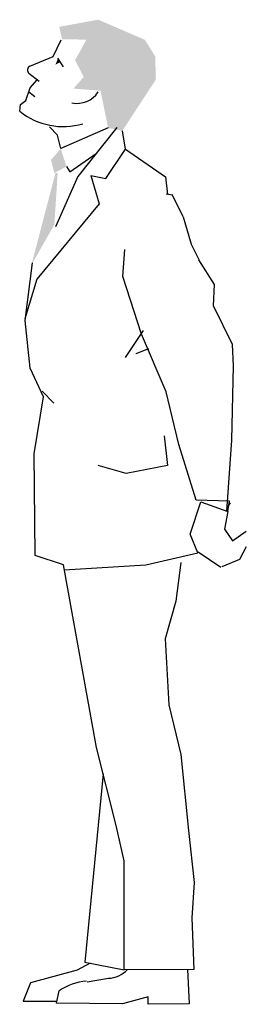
# Model space of a CAD drawing. Extents: x 131.98 to 132.42, y 38.57 to 40.49.
import ezdxf

# ---------------------------------------------------------------- set-up
doc = ezdxf.new("R2010")
doc.units = 0
doc.header["$MEASUREMENT"] = 0
doc.layers.get('0').update_dxf_attribs({"color": 1, "linetype": 'CONTINUOUS'})

msp = doc.modelspace()

# ---------------------------------------------------------------- linework, layer by layer
at = {"color": 7}
for p, q in [((132.0479, 40.4158), (132.064, 40.4482)), ((132.0028, 40.3968), (132.0479, 40.4158)), ((132.0569, 40.4129), (132.0676, 40.3959)), ((132.001, 40.3835), (132.0207, 40.3682)), ((132.0037, 40.355), (132.0165, 40.3701)), ((131.995, 40.3305), (132.0037, 40.355)), ((132.0009, 40.3471), (132.0122, 40.3383)), ((131.9844, 40.3227), (131.995, 40.3305)), ((131.9831, 40.3096), (131.9844, 40.3227)), ((132.0568, 40.2632), (132.0413, 40.2789)), ((132.155, 40.277), (132.0628, 40.2367)), ((132.172, 40.2779), (132.096, 40.1822)), ((132.1889, 40.2355), (132.1827, 40.2715)), ((132.0628, 40.2367), (132.0568, 40.2632)), ((132.1504, 40.1784), (132.1889, 40.2355)), ((132.1889, 40.2355), (132.2668, 40.1818)), ((132.0803, 40.1913), (132.1317, 40.2271)), ((132.074, 40.202), (132.0803, 40.1913)), ((132.096, 40.1822), (132.0526, 40.0848)), ((132.1215, 40.1843), (132.1379, 40.1296)), ((132.1215, 40.1843), (132.1504, 40.1784)), ((132.2668, 40.1818), (132.2706, 40.1474)), ((132.2678, 40.1487), (132.2806, 40.1466)), ((132.3007, 40.1038), (132.2805, 40.1461)), ((132.1379, 40.1296), (132.0164, 39.9826)), ((132.3007, 40.1038), (132.3168, 40.0507)), ((132.1839, 39.9878), (132.1872, 40.0408)), ((132.3168, 40.0507), (132.3317, 40.0209)), ((132.3617, 39.9722), (132.3314, 40.0204)), ((131.9934, 39.9025), (132.0079, 40.0145)), ((132.0164, 39.9826), (131.993, 39.9059)), ((132.2202, 39.8757), (132.1839, 39.9878)), ((132.3598, 39.9307), (132.3617, 39.9722)), ((132.3972, 39.856), (132.3598, 39.9307)), ((132.0033, 39.8095), (131.9934, 39.9025)), ((132.2232, 39.883), (132.1884, 39.8306)), ((132.268, 39.7635), (132.2202, 39.8757)), ((132.399, 39.8146), (132.3972, 39.856)), ((132.2333, 39.8473), (132.2088, 39.8377)), ((132.0296, 39.7543), (132.0033, 39.8095)), ((132.3954, 39.6696), (132.399, 39.8146)), ((132.0109, 39.643), (132.0296, 39.7543)), ((132.0265, 39.7649), (132.0492, 39.7416)), ((132.2926, 39.661), (132.268, 39.7635)), ((132.2638, 39.6784), (132.2705, 39.6207)), ((132.3263, 39.553), (132.2926, 39.661)), ((132.3859, 39.5314), (132.3954, 39.6696)), ((132.013, 39.4455), (132.0109, 39.643)), ((132.19, 39.6048), (132.1358, 39.6204)), ((132.2705, 39.6207), (132.19, 39.6048)), ((132.3143, 39.487), (132.335, 39.5495)), ((132.3912, 39.5508), (132.3263, 39.553)), ((132.335, 39.5495), (132.388, 39.531)), ((132.3858, 39.5375), (132.3929, 39.548)), ((132.388, 39.531), (132.3912, 39.5508)), ((132.388, 39.531), (132.3816, 39.4968)), ((132.3295, 39.4508), (132.3143, 39.487)), ((132.3816, 39.4968), (132.3969, 39.4738)), ((132.3969, 39.4738), (132.4237, 39.4929)), ((132.0685, 39.4271), (132.013, 39.4455)), ((132.2282, 39.4271), (132.3295, 39.4508)), ((132.3303, 39.4525), (132.3745, 39.4227)), ((132.4237, 39.4621), (132.4108, 39.4378)), ((132.1326, 39.0722), (132.0685, 39.4271)), ((132.0695, 39.4173), (132.2282, 39.4271)), ((132.2962, 39.4316), (132.2865, 39.3566)), ((132.4108, 39.4378), (132.3764, 39.4234)), ((132.2865, 39.3566), (132.266, 39.2834)), ((132.266, 39.2834), (132.2731, 39.1551)), ((132.2731, 39.1551), (132.2967, 39.0587)), ((132.1706, 38.9203), (132.1326, 39.0722)), ((132.2967, 39.0587), (132.3116, 38.9104)), ((132.1455, 39.0206), (132.1099, 38.6548)), ((132.1865, 38.8519), (132.1706, 38.9203)), ((132.3116, 38.9104), (132.3222, 38.8093)), ((132.1865, 38.6395), (132.1865, 38.8519)), ((132.3222, 38.8093), (132.3177, 38.741)), ((132.3177, 38.741), (132.3216, 38.6402)), ((132.1201, 38.6527), (132.0951, 38.639)), ((132.1099, 38.6548), (132.1865, 38.6395)), ((132.0951, 38.639), (132.0038, 38.6141)), ((132.1141, 38.6165), (132.1555, 38.6232)), ((132.3216, 38.6402), (132.1865, 38.6395)), ((132.3091, 38.6402), (132.3127, 38.5738)), ((132.0038, 38.6141), (131.9896, 38.5786)), ((132.0548, 38.575), (132.0595, 38.5987)), ((132.2327, 38.5869), (132.1829, 38.5738)), ((132.2327, 38.5726), (132.2327, 38.5869)), ((131.9896, 38.5786), (132.0548, 38.5786)), ((132.1829, 38.5738), (132.0548, 38.575)), ((132.3127, 38.5738), (132.2327, 38.5726))]:
    msp.add_line(p, q, dxfattribs=at)
for centre, radius, start, end in [((132.0058, 40.3896), 0.0078, 112.7948, 232.125), ((132.0944, 40.3741), 0.0495, 258.581, 326.6588), ((132.0678, 40.4141), 0.1345, 230.9706, 286.4782), ((132.1523, 38.6786), 0.0555, 273.2902, 316.2578), ((132.1216, 38.5086), 0.1094, 94.5718, 124.5744)]:
    msp.add_arc(centre, radius, start, end, dxfattribs=at)
for points in [[(132.0601, 40.4736), (132.1357, 40.4875), (132.0654, 40.4491), (132.2266, 40.4483)], [(132.118, 40.4581), (132.2266, 40.4483), (132.0908, 40.4086), (132.2467, 40.4159)], [(132.0569, 40.4108), (132.0526, 40.4001), (132.0612, 40.4044)], [(132.0908, 40.4086), (132.2467, 40.4159), (132.1076, 40.3761), (132.2477, 40.3707)], [(132.1076, 40.3761), (132.2477, 40.3707), (132.0876, 40.3535), (132.1402, 40.3494)], [(132.2477, 40.3707), (132.1402, 40.3494), (132.1827, 40.2715), (132.155, 40.277)], [(132.0628, 40.2367), (132.0441, 40.2148), (132.074, 40.202), (132.0505, 40.1892)], [(132.0526, 40.1892), (132.0058, 40.0103), (132.0569, 40.1892), (132.0505, 40.0891)]]:
    msp.add_solid(points, dxfattribs=at)

doc.saveas('drawing.dxf')
